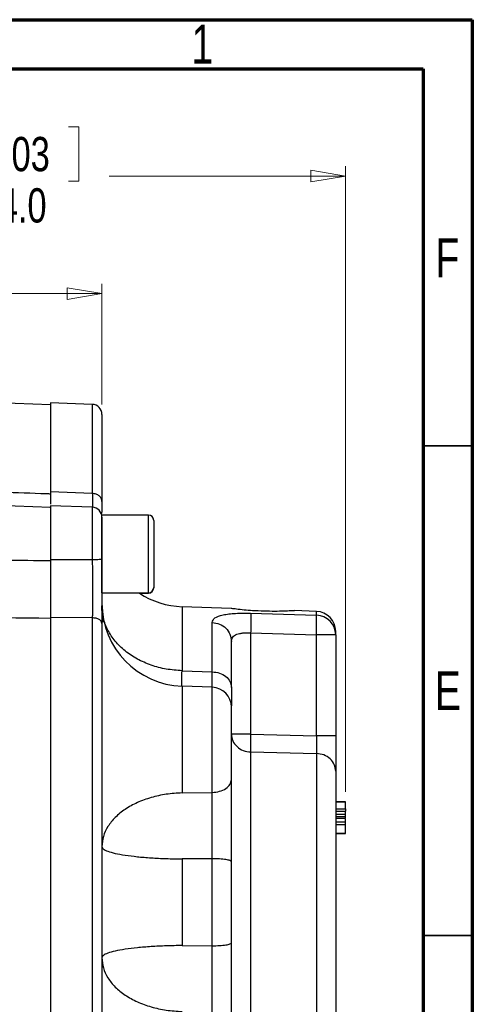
# Model space of a CAD drawing. Header units: inches. Extents: x 0.6 to 16.3, y 0.2 to 11.5.
# Tile 18 of 18: x 14.5 to 16.3, y 7.5 to 11.5. Entities that reach past the tile are written whole.
import ezdxf

# ---------------------------------------------------------------- set-up
doc = ezdxf.new("R2010")
doc.units = ezdxf.units.IN
doc.header["$MEASUREMENT"] = 0
doc.styles.add('SLDTEXTSTYLE0', font='TXT', dxfattribs={"width": 0.75})
doc.dimstyles.new('SLDDIMSTYLE1', dxfattribs={"dimtxt": 0.137795, "dimasz": 0.14, "dimexe": 0, "dimexo": 0.0625, "dimgap": 0.034449, "dimtad": 0, "dimdec": 1, "dimlfac": 1.5, "dimrnd": 1e-09, "dimzin": 4, "dimdsep": 46, "dimtxsty": 'SLDTEXTSTYLE0', "dimblk1": 'CLOSED', "dimblk2": 'CLOSED', "dimsah": 1, "dimcen": 0.09, "dimadec": 0, "dimazin": 1, "dimtfac": 1, "dimtdec": 1, "dimtofl": 0, "dimtmove": 0, "dimatfit": 3, "dimldrblk": 'CLOSED', "dimfxl": 0, "dimfrac": 2, "dimtolj": 1, "dimtzin": 12, "dimarcsym": 0})
doc.dimstyles.new('SLDDIMSTYLE2', dxfattribs={"dimtxt": 0.137795, "dimasz": 0.14, "dimexe": 0, "dimexo": 0.0625, "dimgap": 0.034449, "dimtad": 0, "dimdec": 1, "dimlfac": 1.5, "dimrnd": 1e-09, "dimzin": 12, "dimdsep": 46, "dimtxsty": 'SLDTEXTSTYLE0', "dimblk1": 'CLOSED', "dimblk2": 'CLOSED', "dimsah": 1, "dimcen": 0.09, "dimadec": 0, "dimazin": 3, "dimtfac": 1, "dimtofl": 0, "dimtmove": 0, "dimatfit": 3, "dimldrblk": 'CLOSED', "dimfxl": 0, "dimfrac": 2, "dimtolj": 1, "dimtzin": 12, "dimarcsym": 0})

# ---------------------------------------------------------------- blocks, each defined once
blk = doc.blocks.new('_Closed')
at = {"color": 0, "linetype": 'ByBlock', "lineweight": -2}
for p, q in [((-1, 0.166667), (0, 0)), ((-1, 0.166667), (-1, -0.166667)), ((0, 0), (-1, -0.166667)), ((0, 0), (-1, 0))]:
    blk.add_line(p, q, dxfattribs=at)
blk = doc.blocks.new('_D_1')
at = {"color": 7, "linetype": 'Continuous', "lineweight": 0}
for p, q in [((14.4113, 11.0659), (14.3693, 11.0659)), ((14.3693, 11.0659), (14.3693, 10.8471)), ((14.7168, 11.0659), (14.7587, 11.0659)), ((14.7587, 11.0659), (14.7587, 10.8471)), ((13.1349, 9.6833), (13.1349, 10.9068)), ((15.8299, 8.3921), (15.8299, 10.9068)), ((13.1349, 10.8674), (14.2485, 10.8674)), ((14.3693, 10.8471), (14.4113, 10.8471)), ((14.7587, 10.8471), (14.7168, 10.8471)), ((15.8299, 10.8674), (14.8796, 10.8674))]:
    blk.add_line(p, q, dxfattribs=at)
at = {"color": 7, "linetype": 'Continuous', "lineweight": 18, "xscale": 0.14, "yscale": 0.14}
for p, rotation in [((13.1349, 10.8674, 0.0614), 180.0000000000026), ((15.8299, 10.8674, 0.0614), 2.59533262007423e-12)]:
    blk.add_blockref('_Closed', p, dxfattribs=dict(at, rotation=rotation))
at = {"color": 7, "linetype": 'Continuous', "lineweight": 18, "char_height": 0.1378, "attachment_point": 1, "style": 'SLDTEXTSTYLE0'}
for s, insert in [('103', (14.4113, 11.0248)), ('4.0', (14.4368, 10.8186))]:
    blk.add_mtext(s, dxfattribs=dict(at, insert=insert))
blk = doc.blocks.new('_D_2')
at = {"color": 7, "linetype": 'Continuous', "lineweight": 0}
for p, q in [((13.8723, 10.5935), (13.8303, 10.5935)), ((13.8303, 10.5935), (13.8303, 10.3747)), ((14.076, 10.5935), (14.1179, 10.5935)), ((14.1179, 10.5935), (14.1179, 10.3747)), ((13.1349, 9.6833), (13.1349, 10.4344)), ((14.8512, 9.9493), (14.8512, 10.4344)), ((13.1349, 10.395), (13.7095, 10.395)), ((13.8303, 10.3747), (13.8723, 10.3747)), ((14.1179, 10.3747), (14.076, 10.3747)), ((14.8512, 10.395), (14.2388, 10.395))]:
    blk.add_line(p, q, dxfattribs=at)
at = {"color": 7, "linetype": 'Continuous', "lineweight": 18, "xscale": 0.14, "yscale": 0.14, "rotation": 180.0000000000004}
blk.add_blockref('_Closed', (13.1349, 10.395, 0.0614), dxfattribs=at)
at = {"color": 7, "linetype": 'Continuous', "lineweight": 18, "xscale": 0.14, "yscale": 0.14}
blk.add_blockref('_Closed', (14.8512, 10.395, 0.0614), dxfattribs=at)
at = {"color": 7, "linetype": 'Continuous', "lineweight": 18, "char_height": 0.1378, "attachment_point": 1, "style": 'SLDTEXTSTYLE0'}
for s, insert in [('65', (13.8723, 10.5523)), ('2.6', (13.8469, 10.3462))]:
    blk.add_mtext(s, dxfattribs=dict(at, insert=insert))

msp = doc.modelspace()

# ---------------------------------------------------------------- linework, layer by layer
at = {"color": 7, "linetype": 'Continuous', "lineweight": 70}
for p, q in [((0.5906, 11.4961), (16.3386, 11.4961)), ((16.3386, 11.4961), (16.3386, 0.1969)), ((0.7874, 11.2992), (16.1417, 11.2992)), ((16.1417, 11.2992), (16.1417, 0.3937))]:
    msp.add_line(p, q, dxfattribs=at)
at = {"color": 7, "linetype": 'Continuous', "lineweight": 25}
for p, q in [((14.6446, 9.9486), (13.1349, 10.0013)), ((14.8126, 9.9499), (14.6446, 9.9557)), ((14.6446, 9.9557), (14.6446, 9.5979)), ((14.6446, 9.5357), (13.1349, 9.5885)), ((14.8126, 9.592), (14.6446, 9.5979)), ((14.8126, 9.5367), (14.6446, 9.5425)), ((14.6446, 9.5425), (14.6446, 9.3248)), ((14.8504, 9.5119), (14.8511, 9.5166)), ((15.0379, 9.505), (14.8512, 9.505)), ((14.8512, 9.1923), (14.8512, 9.505)), ((15.0592, 9.4837), (15.0592, 9.2137)), ((14.8126, 9.3247), (14.6446, 9.3248)), ((14.8512, 9.1923), (15.0379, 9.1923)), ((15.0016, 9.1912), (15.0379, 9.1912)), ((15.0592, 9.2137), (15.0592, 9.2126)), ((15.3706, 9.1298), (15.1729, 9.1367)), ((15.4484, 9.1103), (15.7127, 9.1026)), ((15.7127, 9.1179), (15.625, 9.1209)), ((14.8126, 9.092), (14.6446, 9.0937)), ((14.6446, 9.0937), (14.6446, 6.8046)), ((14.8126, 9.092), (14.8126, 6.8064)), ((15.294, 8.8752), (15.294, 9.0733)), ((15.4484, 9.0315), (15.4484, 8.6241)), ((15.4484, 9.0315), (15.7127, 9.0237)), ((15.7127, 8.6184), (15.7127, 9.0237)), ((15.7899, 9.0237), (15.7899, 9.0379)), ((15.7899, 9.0237), (15.7899, 8.6183)), ((15.1729, 8.8795), (15.294, 8.8752)), ((15.294, 8.813), (15.1729, 8.8172)), ((15.4484, 8.6241), (15.7127, 8.6184)), ((15.4484, 8.5529), (15.7127, 8.5469)), ((15.1729, 8.3882), (15.294, 8.3903)), ((15.7899, 8.3534), (15.8299, 8.3534)), ((15.7899, 8.3529), (15.8299, 8.3529)), ((15.8299, 8.3529), (15.7899, 8.3529)), ((15.7899, 8.3527), (15.8299, 8.3527)), ((15.7899, 8.3244), (15.8299, 8.3244)), ((15.7899, 8.3143), (15.8299, 8.3143)), ((15.7899, 8.3028), (15.8299, 8.3028)), ((15.7899, 8.2938), (15.8299, 8.2938)), ((15.8299, 8.2849), (15.7899, 8.2849)), ((15.8299, 8.2703), (15.7899, 8.2703)), ((15.8299, 8.2594), (15.7899, 8.2594)), ((15.7899, 8.2255), (15.8299, 8.2255)), ((15.7899, 8.2254), (15.8299, 8.2254)), ((15.8299, 8.2254), (15.7899, 8.2254)), ((15.8299, 8.2254), (15.7899, 8.2254)), ((15.7899, 8.2253), (15.8299, 8.2253)), ((15.7899, 8.2252), (15.8299, 8.2252)), ((15.294, 8.124), (15.1729, 8.1232)), ((15.1729, 8.1232), (15.1729, 7.7748)), ((15.294, 7.7739), (15.294, 8.124)), ((15.1729, 7.7748), (15.294, 7.7739))]:
    msp.add_line(p, q, dxfattribs=at)
at = {"color": 8, "linetype": 'Continuous', "lineweight": 25}
for p, q in [((14.8126, 9.9499), (14.8126, 9.592)), ((14.8126, 9.5367), (14.8126, 9.3247)), ((15.0379, 9.1923), (15.0379, 9.505)), ((15.0379, 9.1912), (15.0379, 9.1923)), ((15.1729, 9.1367), (15.1729, 8.8795)), ((15.7127, 9.1026), (15.7127, 9.1179)), ((15.1729, 8.8172), (15.1729, 8.3882)), ((15.294, 8.3903), (15.294, 8.813)), ((15.4484, 8.5529), (15.4484, 7.2699)), ((15.7127, 8.5469), (15.7127, 7.2791))]:
    msp.add_line(p, q, dxfattribs=at)
at = {"color": 7, "linetype": 'Continuous', "lineweight": 35}
for p, q in [((16.1417, 9.7835), (16.3386, 9.7835)), ((16.1417, 7.815), (16.3386, 7.815))]:
    msp.add_line(p, q, dxfattribs=at)
at = {"color": 7, "linetype": 'Continuous', "lineweight": 25}
for centre, radius, start, end in [((14.8112, 9.9099), 0.04, 0, 88), ((14.8112, 9.4967), 0.04, 0, 88), ((15.0379, 9.4837), 0.0213, 0, 90), ((15.1846, 9.4699), 0.3333, 236.7084, 268), ((15.0379, 9.2137), 0.0213, 270, 0), ((15.0379, 9.2126), 0.0213, 270, 0), ((15.1846, 9.1503), 0.3333, 180, 268), ((15.7099, 9.0379), 0.08, 0, 88), ((15.7105, 9.0232), 0.0794, 0.3622, 88.3921), ((15.7315, -39.1537), 48.1774, 89.93061, 90.02243), ((15.2912, 8.733), 0.08, 0, 88)]:
    msp.add_arc(centre, radius, start, end, dxfattribs=at)
for points, knots in [([(14.6446, 9.9486), (14.6446, 9.9485), (14.6446, 9.9485), (14.6446, 9.9481), (14.6446, 9.9475), (14.6446, 9.9466), (14.6446, 9.9455), (14.6446, 9.9441), (14.6446, 9.9425), (14.6446, 9.9406), (14.6446, 9.9385), (14.6446, 9.9362), (14.6446, 9.9335), (14.6446, 9.9307), (14.6446, 9.9276), (14.6446, 9.9176), (14.6446, 9.8962), (14.6446, 9.8549), (14.6446, 9.803), (14.6446, 9.7558), (14.6446, 9.7204), (14.6446, 9.7007), (14.6446, 9.6802), (14.6446, 9.659), (14.6446, 9.6371), (14.6446, 9.6144), (14.6446, 9.5987), (14.6446, 9.5909)], [0, 0, 0, 0, 0.01842, 0.036826, 0.055222, 0.073608, 0.091987, 0.110363, 0.128736, 0.147109, 0.165485, 0.183866, 0.202254, 0.220651, 0.23906, 0.257483, 0.384634, 0.511796, 0.635949, 0.760114, 0.794416, 0.828683, 0.862929, 0.897168, 0.931417, 0.965689, 1, 1, 1, 1]), ([(14.8512, 9.9098), (14.8512, 9.9078), (14.8512, 9.9038), (14.8512, 9.871), (14.8512, 9.8198), (14.8512, 9.7496), (14.8512, 9.6641), (14.8512, 9.5939), (14.8512, 9.5591)], [0, 0, 0, 0, 0.1710542, 0.3418433, 0.5114852, 0.6771154, 0.8400179, 1, 1, 1, 1]), ([(13.1349, 9.6439), (13.1533, 9.6432), (13.1716, 9.6426), (13.338, 9.6368), (13.486, 9.6316), (13.7265, 9.6232), (13.8191, 9.6199), (13.9578, 9.615), (14.0041, 9.6134), (14.1243, 9.6092), (14.1983, 9.6066), (14.3908, 9.5998), (14.5092, 9.5956), (14.6332, 9.5913), (14.6389, 9.5911), (14.6446, 9.5909)], [1.271244, 1.271244, 1.271244, 1.271244, 1.481343, 1.481343, 3.174307, 3.174307, 4.232409, 4.232409, 4.761461, 4.761461, 5.607943, 5.607943, 6.962314, 6.962314, 7.02707, 7.02707, 7.02707, 7.02707]), ([(14.6446, 9.5979), (14.6446, 9.592), (14.6446, 9.5801), (14.6446, 9.5629), (14.6446, 9.5513), (14.6446, 9.5484), (14.6446, 9.5484)], [0, 0, 0, 0, 0.267286, 0.537132, 0.994097, 1, 1, 1, 1]), ([(14.8512, 9.5591), (14.8512, 9.5465), (14.8512, 9.5289), (14.8512, 9.5193), (14.8512, 9.5166)], [0, 0, 0, 0, 0.718873, 1, 1, 1, 1]), ([(14.6446, 9.5345), (14.6446, 9.5348), (14.6446, 9.5358), (14.6446, 9.527), (14.6446, 9.5089), (14.6446, 9.4818), (14.6446, 9.4478), (14.6446, 9.4086), (14.6446, 9.3662), (14.6446, 9.3374), (14.6446, 9.3231)], [0, 0, 0, 0, 0.057819, 0.192416, 0.327014, 0.461611, 0.596208, 0.730805, 0.865403, 1, 1, 1, 1]), ([(14.8512, 9.4958), (14.8512, 9.496), (14.8512, 9.4967), (14.8512, 9.4898), (14.8512, 9.4754), (14.8512, 9.4543), (14.8512, 9.4278), (14.8512, 9.3969), (14.8512, 9.3635), (14.8512, 9.3409), (14.8512, 9.3298)], [0, 0, 0, 0, 0.057002, 0.193232, 0.329462, 0.462154, 0.594847, 0.731077, 0.867307, 1, 1, 1, 1]), ([(13.1349, 9.3248), (13.2648, 9.3246), (13.5219, 9.3241), (13.9034, 9.3236), (14.2767, 9.3232), (14.5229, 9.3231), (14.6446, 9.3231)], [0, 0, 0, 0, 0.2581648, 0.5108864, 0.7581648, 1, 1, 1, 1]), ([(14.6446, 9.3248), (14.6446, 9.3141), (14.6446, 9.2925), (14.6446, 9.2524), (14.6446, 9.2045), (14.6446, 9.1585), (14.6446, 9.1215), (14.6446, 9.103), (14.6446, 9.0937)], [0, 0, 0, 0, 0.132862, 0.266996, 0.494127, 0.727849, 0.863255, 1, 1, 1, 1]), ([(14.6446, 9.3231), (14.6446, 9.3201), (14.6446, 9.3143), (14.6446, 9.3056), (14.6446, 9.2968), (14.6446, 9.2881), (14.6446, 9.2793), (14.6446, 9.2705), (14.6446, 9.2544), (14.6446, 9.2311), (14.6446, 9.2009), (14.6446, 9.1714), (14.6446, 9.1475), (14.6446, 9.1291), (14.6446, 9.1155), (14.6446, 9.1023), (14.6446, 9.0938), (14.6446, 9.0896)], [0, 0, 0, 0, 0.03579, 0.071516, 0.107202, 0.142873, 0.178554, 0.214269, 0.250045, 0.374999, 0.500007, 0.624958, 0.74997, 0.812511, 0.87494, 0.937392, 1, 1, 1, 1]), ([(14.8126, 9.3247), (14.8126, 9.3062), (14.8127, 9.2731), (14.8127, 9.2289), (14.8127, 9.1924), (14.8127, 9.1637), (14.8127, 9.1364), (14.8127, 9.1134), (14.8126, 9.0983), (14.8126, 9.092)], [0, 0, 0, 0, 0.227167, 0.405662, 0.543405, 0.681946, 0.778223, 0.906866, 1, 1, 1, 1]), ([(14.8512, 9.3298), (14.8512, 9.307), (14.8512, 9.2612), (14.8512, 9.1931), (14.8512, 9.1275), (14.8512, 9.0886), (14.8512, 9.0691)], [0, 0, 0, 0, 0.250005, 0.500038, 0.749999, 1, 1, 1, 1]), ([(14.6446, 9.0896), (14.3965, 9.0922), (13.8933, 9.0974), (13.3901, 9.1028), (13.1349, 9.1055)], [0, 0, 0, 0, 0.492923, 1, 1, 1, 1]), ([(14.8512, 9.1405), (14.8513, 9.1192), (14.8514, 9.0972), (14.8578, 9.0764), (14.858, 9.0757)], [0, 0, 0, 0, 0.9642142, 1, 1, 1, 1]), ([(14.8579, 9.0752), (14.8577, 9.0759), (14.8514, 9.0966), (14.8513, 9.1185), (14.8512, 9.1397)], [0, 0, 0, 0, 0.031341, 1, 1, 1, 1]), ([(15.294, 9.0733), (15.2961, 9.0798), (15.3002, 9.0927), (15.3292, 9.1028), (15.3604, 9.1078), (15.3877, 9.11), (15.4173, 9.1109), (15.4381, 9.1105), (15.4484, 9.1103)], [0, 0, 0, 0, 0.257226, 0.510047, 0.635106, 0.757972, 0.879731, 1, 1, 1, 1]), ([(15.4219, 9.1234), (15.4111, 9.1246), (15.3895, 9.127), (15.3717, 9.1295), (15.3709, 9.1296), (15.3706, 9.1297)], [0, 0, 0, 0, 0.363658, 0.727388, 1, 1, 1, 1]), ([(15.625, 9.1208), (15.6251, 9.1208), (15.6252, 9.1208), (15.61, 9.1198), (15.583, 9.1186), (15.5455, 9.1178), (15.5015, 9.1184), (15.4579, 9.1204), (15.433, 9.1225), (15.4219, 9.1234)], [0, 0, 0, 0, 0.093311, 0.237046, 0.384042, 0.537761, 0.698649, 0.864739, 1, 1, 1, 1]), ([(15.4484, 9.1103), (15.4487, 9.1077), (15.4492, 9.1027), (15.4494, 9.084), (15.4492, 9.0595), (15.4487, 9.0408), (15.4484, 9.0315)], [0, 0, 0, 0, 0.250114, 0.5, 0.749886, 1, 1, 1, 1]), ([(15.7127, 9.0237), (15.7129, 9.0328), (15.7134, 9.0515), (15.7136, 9.0747), (15.7135, 9.0896), (15.7132, 9.0986), (15.7129, 9.1012), (15.7127, 9.1026)], [0, 0, 0, 0, 0.241771, 0.499322, 0.700331, 0.837915, 1, 1, 1, 1]), ([(14.6446, 9.0896), (14.6446, 9.0834), (14.6446, 9.0711), (14.6446, 9.0525), (14.6446, 9.0337), (14.6446, 9.0148), (14.6446, 8.9958), (14.6446, 8.9766), (14.6446, 8.9574), (14.6446, 8.938), (14.6446, 8.9184), (14.6446, 8.8988), (14.6446, 8.879), (14.6446, 8.8591), (14.6446, 8.8008), (14.6446, 8.7023), (14.6446, 8.5592), (14.6446, 8.4115), (14.6446, 8.2592), (14.6446, 8.1044), (14.6446, 7.948), (14.6446, 7.7916), (14.6446, 7.6368), (14.6446, 7.4844), (14.6446, 7.3367), (14.6446, 7.1937), (14.6446, 7.0892), (14.6446, 7.0197), (14.6446, 6.983), (14.6446, 6.9468), (14.6446, 6.911), (14.6446, 6.8756), (14.6446, 6.8407), (14.6446, 6.8178), (14.6446, 6.8063)], [0, 0, 0, 0, 0.00924, 0.018474, 0.027703, 0.036927, 0.046148, 0.055368, 0.064587, 0.073807, 0.083028, 0.092252, 0.10148, 0.110713, 0.119952, 0.182033, 0.244119, 0.307698, 0.371283, 0.435639, 0.500001, 0.564357, 0.628718, 0.692298, 0.755882, 0.817963, 0.880049, 0.897202, 0.914336, 0.93146, 0.948581, 0.965706, 0.982844, 1, 1, 1, 1]), ([(14.8512, 9.0691), (14.8512, 9.016), (14.8512, 8.9087), (14.8512, 8.7342), (14.8512, 8.5491), (14.8512, 8.3546), (14.8512, 8.1535), (14.8512, 7.9493), (14.8512, 7.7451), (14.8512, 7.5439), (14.8512, 7.3494), (14.8512, 7.1643), (14.8512, 6.9897), (14.8512, 6.8824), (14.8512, 6.8292)], [0, 0, 0, 0, 0.079937, 0.161332, 0.244098, 0.328859, 0.414198, 0.5, 0.585797, 0.671136, 0.755901, 0.838663, 0.920061, 1, 1, 1, 1]), ([(15.3712, 8.9973), (15.3722, 9.0034), (15.3736, 9.0124), (15.3832, 9.021), (15.3925, 9.0259), (15.4039, 9.0292), (15.4172, 9.0313), (15.4323, 9.0321), (15.443, 9.0317), (15.4484, 9.0315)], [0, 0, 0, 0, 0.264937, 0.392212, 0.51681, 0.632975, 0.751696, 0.873788, 1, 1, 1, 1]), ([(15.3712, 8.8126), (15.3712, 8.8385), (15.3712, 8.8901), (15.3712, 8.9523), (15.3712, 8.9823), (15.3712, 8.9973)], [0, 0, 0, 0, 0.3332602, 0.6667561, 1, 1, 1, 1]), ([(15.3712, 8.8126), (15.3712, 8.7954), (15.3712, 8.7629), (15.3712, 8.7463), (15.3712, 8.7384)], [0, 0, 0, 0, 0.5290143, 1, 1, 1, 1]), ([(15.3712, 8.4423), (15.3712, 8.4567), (15.3712, 8.4862), (15.3712, 8.5405), (15.3712, 8.5957), (15.3712, 8.6463), (15.3712, 8.689), (15.3712, 8.7189), (15.3712, 8.7334), (15.3712, 8.7316), (15.3712, 8.7311)], [0, 0, 0, 0, 0.131936, 0.270395, 0.408854, 0.54079, 0.672726, 0.811185, 0.949644, 1, 1, 1, 1]), ([(15.4484, 8.6241), (15.4483, 8.6167), (15.448, 8.6021), (15.4479, 8.5819), (15.448, 8.5645), (15.4483, 8.5567), (15.4484, 8.5529)], [0, 0, 0, 0, 0.250045, 0.5, 0.749955, 1, 1, 1, 1]), ([(15.7127, 8.6184), (15.7129, 8.6088), (15.7131, 8.5928), (15.7132, 8.5723), (15.7131, 8.5572), (15.7128, 8.5503), (15.7127, 8.5469)], [0, 0, 0, 0, 0.322493, 0.543184, 0.777777, 1, 1, 1, 1]), ([(15.7899, 8.6183), (15.7899, 8.6036), (15.7899, 8.5741), (15.7899, 8.5335), (15.7899, 8.4985), (15.7899, 8.4831), (15.7899, 8.4755)], [0, 0, 0, 0, 0.249845, 0.499687, 0.749639, 1, 1, 1, 1]), ([(15.7899, 8.4755), (15.7899, 8.4602), (15.7899, 8.4289), (15.7899, 8.3647), (15.7899, 8.2877), (15.7899, 8.1992), (15.7899, 8.1034), (15.7899, 8.0044), (15.7899, 7.9066), (15.7899, 7.8124), (15.7899, 7.7216), (15.7899, 7.6346), (15.7899, 7.5541), (15.7899, 7.484), (15.7899, 7.4278), (15.7899, 7.3879), (15.7899, 7.3635), (15.7899, 7.3606), (15.7899, 7.3591)], [0, 0, 0, 0, 0.0594255, 0.1214102, 0.1852266, 0.25, 0.3147734, 0.3785898, 0.4405745, 0.5, 0.5594255, 0.6214102, 0.6852266, 0.75, 0.8147734, 0.8785898, 0.9405745, 1, 1, 1, 1]), ([(15.3712, 8.1122), (15.3712, 8.1417), (15.3712, 8.2008), (15.3712, 8.2886), (15.3712, 8.3716), (15.3712, 8.4188), (15.3712, 8.4423)], [0, 0, 0, 0, 0.250628, 0.501002, 0.750578, 1, 1, 1, 1]), ([(15.294, 8.124), (15.294, 8.1297), (15.2941, 8.142), (15.2941, 8.1631), (15.2942, 8.1844), (15.2942, 8.206), (15.2943, 8.2283), (15.2943, 8.2651), (15.2943, 8.3074), (15.2942, 8.3532), (15.2941, 8.3773), (15.294, 8.3903)], [0, 0, 0, 0, 0.0601795, 0.1301137, 0.2223381, 0.2834121, 0.3579014, 0.457617, 0.6774624, 0.8269359, 1, 1, 1, 1]), ([(15.8299, 8.3244), (15.8299, 8.3251), (15.8299, 8.3282), (15.8299, 8.3347), (15.8299, 8.3437), (15.8299, 8.3509), (15.8299, 8.3522), (15.8299, 8.3527)], [0, 0, 0, 0, 0.04482, 0.175114, 0.424426, 0.780644, 1, 1, 1, 1]), ([(15.8299, 8.3244), (15.8299, 8.3234), (15.8299, 8.3212), (15.8299, 8.3182), (15.8299, 8.3159), (15.8299, 8.3146), (15.8299, 8.3144), (15.8299, 8.3143)], [0, 0, 0, 0, 0.191312, 0.462459, 0.755434, 0.8996, 1, 1, 1, 1]), ([(15.8299, 8.3028), (15.8299, 8.3031), (15.8299, 8.3037), (15.8299, 8.3076), (15.8299, 8.3114), (15.8299, 8.3141), (15.8299, 8.3143)], [0, 0, 0, 0, 0.235357, 0.591672, 0.967522, 1, 1, 1, 1]), ([(15.8299, 8.2938), (15.8299, 8.2944), (15.8299, 8.2958), (15.8299, 8.2981), (15.8299, 8.3006), (15.8299, 8.3024), (15.8299, 8.3027), (15.8299, 8.3028)], [0, 0, 0, 0, 0.104067, 0.25608, 0.507447, 0.772481, 1, 1, 1, 1]), ([(15.8299, 8.2849), (15.8299, 8.285), (15.8299, 8.2853), (15.8299, 8.2869), (15.8299, 8.2893), (15.8299, 8.2917), (15.8299, 8.2931), (15.8299, 8.2938)], [0, 0, 0, 0, 0.177049, 0.431906, 0.692915, 0.862697, 1, 1, 1, 1]), ([(15.8299, 8.2703), (15.8299, 8.2704), (15.8299, 8.273), (15.8299, 8.2774), (15.8299, 8.2817), (15.8299, 8.2828), (15.8299, 8.2829)], [0, 0, 0, 0, 0.008562, 0.487141, 0.981853, 1, 1, 1, 1]), ([(15.8299, 8.2594), (15.8299, 8.2604), (15.8299, 8.2626), (15.8299, 8.266), (15.8299, 8.2687), (15.8299, 8.2701), (15.8299, 8.2703), (15.8299, 8.2703)], [0, 0, 0, 0, 0.170527, 0.405102, 0.725018, 0.902481, 1, 1, 1, 1]), ([(15.8299, 8.2255), (15.8299, 8.2258), (15.8299, 8.2269), (15.8299, 8.2338), (15.8299, 8.2433), (15.8299, 8.2518), (15.8299, 8.2564), (15.8299, 8.2587), (15.8299, 8.2594)], [0, 0, 0, 0, 0.144908, 0.42914, 0.737486, 0.875606, 0.96337, 1, 1, 1, 1]), ([(15.294, 7.5077), (15.2941, 7.5207), (15.2942, 7.5447), (15.2943, 7.5906), (15.2943, 7.6328), (15.2943, 7.6696), (15.2942, 7.6919), (15.2942, 7.717), (15.2941, 7.7441), (15.294, 7.7651), (15.294, 7.7739)], [0, 0, 0, 0, 0.173075, 0.322557, 0.542416, 0.642138, 0.716632, 0.777709, 0.906675, 1, 1, 1, 1]), ([(15.3712, 7.4556), (15.3712, 7.4792), (15.3712, 7.5263), (15.3712, 7.6093), (15.3712, 7.6971), (15.3712, 7.7561), (15.3712, 7.7857)], [0, 0, 0, 0, 0.249422, 0.498998, 0.749372, 1, 1, 1, 1])]:
    msp.add_open_spline(points, degree=3, knots=knots, dxfattribs=at)
for points in [[(14.8512, 9.5591), (14.8506, 9.5633), (14.8495, 9.5718), (14.8406, 9.5825), (14.8279, 9.5901), (14.8177, 9.5913), (14.8126, 9.592)], [(14.8512, 9.3298), (14.8506, 9.3292), (14.8495, 9.3278), (14.8406, 9.3262), (14.8279, 9.325), (14.8177, 9.3248), (14.8126, 9.3247)], [(15.1729, 8.8795), (15.1516, 8.881), (15.1091, 8.884), (15.0481, 8.9005), (14.9922, 8.9252), (14.9433, 8.9579), (14.9032, 8.9973), (14.8737, 9.042), (14.8548, 9.0903), (14.8524, 9.1237), (14.8512, 9.1405)], [(14.8512, 9.0691), (14.8506, 9.072), (14.8495, 9.0779), (14.8406, 9.0853), (14.8279, 9.0907), (14.8177, 9.0915), (14.8126, 9.092)], [(15.294, 9.0733), (15.3042, 9.0718), (15.3246, 9.069), (15.3501, 9.0513), (15.3678, 9.0265), (15.3701, 9.0071), (15.3712, 8.9973)], [(15.294, 8.8752), (15.3042, 8.874), (15.3246, 8.8717), (15.3501, 8.8571), (15.3678, 8.8367), (15.3701, 8.8207), (15.3712, 8.8126)], [(15.3712, 8.6241), (15.3724, 8.615), (15.3747, 8.5967), (15.3924, 8.5735), (15.4178, 8.5569), (15.4382, 8.5542), (15.4484, 8.5529)], [(15.4484, 8.6241), (15.4382, 8.6241), (15.4178, 8.6241), (15.3924, 8.6241), (15.3747, 8.6241), (15.3724, 8.6241), (15.3712, 8.6241)], [(15.7899, 8.6183), (15.7887, 8.6184), (15.7864, 8.6184), (15.7687, 8.6184), (15.7433, 8.6184), (15.7229, 8.6184), (15.7127, 8.6184)], [(15.7899, 8.4755), (15.7887, 8.4846), (15.7864, 8.5029), (15.7687, 8.5262), (15.7433, 8.5429), (15.7229, 8.5456), (15.7127, 8.5469)], [(15.294, 8.3903), (15.3042, 8.3913), (15.3246, 8.3932), (15.3501, 8.4053), (15.3678, 8.4223), (15.3701, 8.4356), (15.3712, 8.4423)], [(15.1729, 8.3882), (15.1516, 8.3869), (15.1091, 8.3844), (15.0481, 8.3707), (14.9922, 8.3503), (14.9433, 8.3232), (14.9032, 8.2906), (14.8737, 8.2536), (14.8548, 8.2136), (14.8524, 8.186), (14.8512, 8.1721)], [(14.8512, 8.1721), (14.8524, 8.169), (14.8548, 8.1627), (14.8737, 8.1537), (14.9032, 8.1453), (14.9433, 8.1379), (14.9922, 8.1318), (15.0481, 8.1271), (15.1091, 8.124), (15.1516, 8.1235), (15.1729, 8.1232)], [(15.3712, 8.1122), (15.3701, 8.1137), (15.3678, 8.1167), (15.3501, 8.1206), (15.3246, 8.1234), (15.3042, 8.1238), (15.294, 8.124)], [(15.3712, 7.7857), (15.3712, 7.8401), (15.3712, 7.949), (15.3712, 8.0578), (15.3712, 8.1122)], [(15.1729, 7.7748), (15.1516, 7.7745), (15.1091, 7.7739), (15.0481, 7.7708), (14.9922, 7.7662), (14.9433, 7.7601), (14.9032, 7.7528), (14.8737, 7.7444), (14.8548, 7.7354), (14.8524, 7.7292), (14.8512, 7.7261)], [(15.294, 7.7739), (15.3042, 7.7741), (15.3246, 7.7746), (15.3501, 7.7773), (15.3678, 7.7812), (15.3701, 7.7842), (15.3712, 7.7857)], [(14.8512, 7.7261), (14.8524, 7.7122), (14.8548, 7.6845), (14.8737, 7.6445), (14.9032, 7.6075), (14.9433, 7.5749), (14.9922, 7.5477), (15.0481, 7.5273), (15.1091, 7.5136), (15.1516, 7.5111), (15.1729, 7.5098)]]:
    msp.add_open_spline(points, degree=3, dxfattribs=at)
at = {"color": 8, "linetype": 'Continuous', "lineweight": 25}
for points, knots in [([(14.8126, 9.592), (14.8126, 9.5878), (14.8127, 9.5777), (14.8127, 9.5655), (14.8127, 9.5538), (14.8127, 9.5439), (14.8127, 9.5382), (14.8127, 9.5368), (14.8127, 9.5365)], [0, 0, 0, 0, 0.149061, 0.354955, 0.509046, 0.730782, 0.95124, 1, 1, 1, 1]), ([(15.1718, 8.8159), (15.1718, 8.8163), (15.1717, 8.8197), (15.172, 8.8396), (15.1726, 8.8662), (15.1729, 8.8795)], [0, 0, 0, 0, 0.064537, 0.532238, 1, 1, 1, 1]), ([(15.2943, 8.813), (15.2943, 8.8175), (15.2943, 8.8258), (15.2942, 8.8473), (15.2941, 8.8655), (15.294, 8.8752)], [0, 0, 0, 0, 0.359403, 0.656275, 1, 1, 1, 1])]:
    msp.add_open_spline(points, degree=3, knots=knots, dxfattribs=at)

# ---------------------------------------------------------------- texts
at = {"color": 7, "linetype": 'Continuous', "lineweight": 0, "char_height": 0.1562, "attachment_point": 2, "style": 'SLDTEXTSTYLE0'}
for s, insert in [('1', (15.2543, 11.476)), ('F', (16.2385, 10.6174)), ('E', (16.2405, 8.8775))]:
    msp.add_mtext(s, dxfattribs=dict(at, insert=insert))

# ---------------------------------------------------------------- dimensions: what is measured, and where the dimension line sits
at = {"color": 7, "linetype": 'Continuous', "lineweight": 18}
dim = msp.add_linear_dim(base=(13.1349, 10.8674), p1=(15.8299, 8.3527), p2=(13.1349, 9.6439), angle=0, dimstyle='SLDDIMSTYLE1', dxfattribs=at)
dim.commit()
dim.dimension.update_dxf_attribs({"geometry": '_D_1', "text_midpoint": (14.564, 10.8674), "dimtype": 160})
dim = msp.add_linear_dim(base=(14.8512, 10.395), p1=(13.1349, 9.6439), p2=(14.8512, 9.9099), dimstyle='SLDDIMSTYLE2', dxfattribs=at)
dim.commit()
dim.dimension.update_dxf_attribs({"geometry": '_D_2', "text_midpoint": (13.9741, 10.395), "dimtype": 160})

doc.saveas('drawing.dxf')
